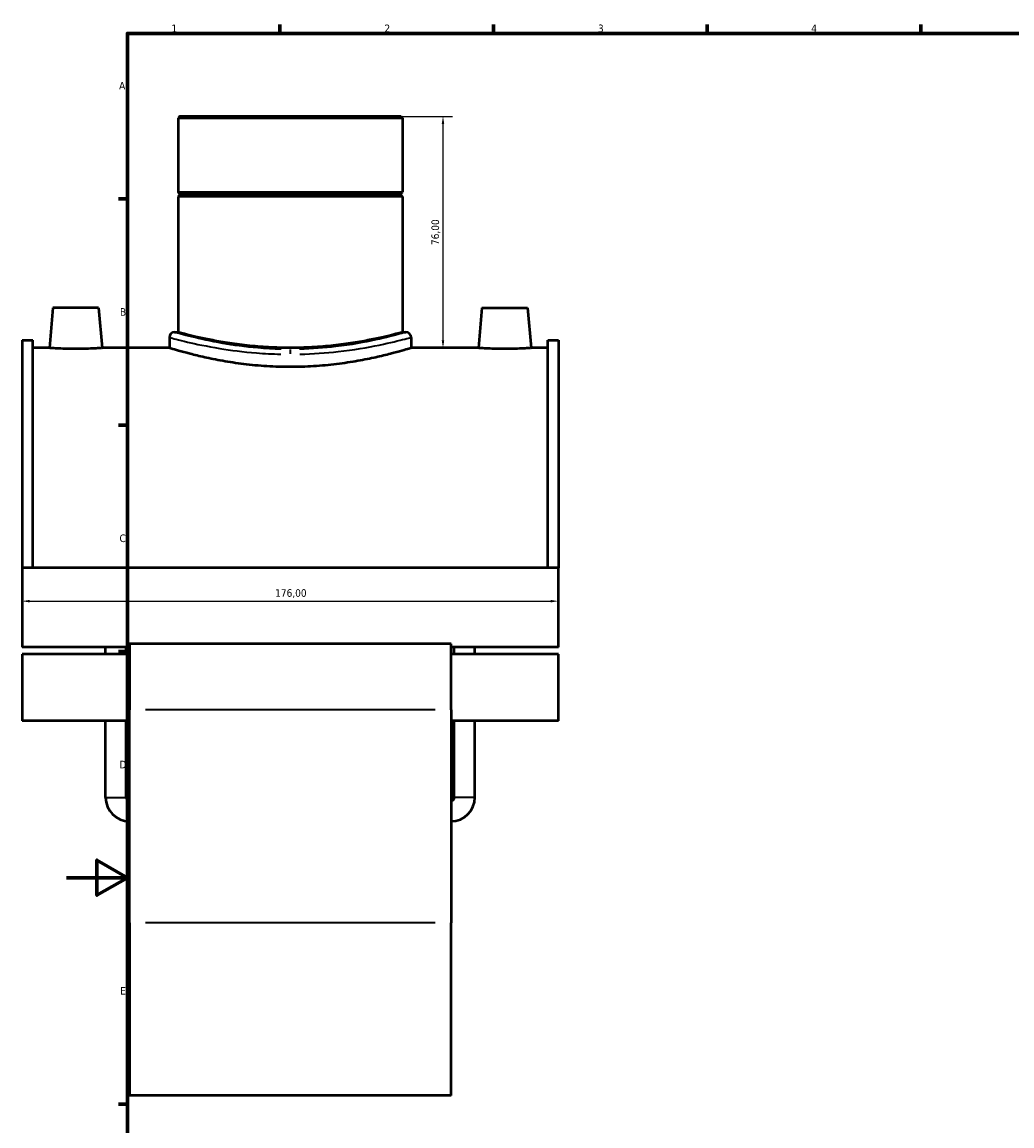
# Model space of a CAD drawing. Header units: millimetres. Extents: x -15 to 1117, y -217 to 1281.
# Tile 2 of 8: x -15 to 310, y 216 to 578. Entities that reach past the tile are written whole.
import ezdxf

# ---------------------------------------------------------------- set-up
doc = ezdxf.new("R2010")
doc.units = ezdxf.units.MM
for name, color, linetype, lineweight in [('Border (ISO)', 7, 'Continuous', 70), ('Dimension (ISO)', 7, 'Continuous', 25), ('Visible (ISO)', 7, 'Continuous', 50), ('Visible Narrow (ISO)', 7, 'Continuous', 35)]:
    doc.layers.add(name, color=color, linetype=linetype, lineweight=lineweight)
doc.styles.add('Note Text (ISO)', font='tahoma.ttf')
doc.dimstyles.new('Default (ISO)', dxfattribs={"dimtxt": 2.5, "dimasz": 2.5, "dimexe": 3.175, "dimexo": 0, "dimgap": 0.762, "dimtad": 1, "dimrnd": 1e-08, "dimzin": 0, "dimtxsty": 'Note Text (ISO)', "dimcen": 0.09, "dimdle": 10, "dimclrd": 256, "dimclre": 256, "dimclrt": 232, "dimazin": 0, "dimtfac": 1.40208, "dimtmove": 0, "dimatfit": 3, "dimfxl": 1, "dimtolj": 1, "dimtzin": 0, "dimlwd": -1, "dimlwe": -1, "dimarcsym": 0})

# ---------------------------------------------------------------- blocks, each defined once
blk = doc.blocks.new('Borders Default Border')
at = {"layer": 'Border (ISO)'}
for p, q in [((70.08, 574), (70.08, 576.9)), ((140.17, 574), (140.17, 576.9)), ((210.25, 574), (210.25, 576.9)), ((280.33, 574), (280.33, 576.9)), ((20, 519.75), (17.1, 519.75)), ((20, 445.5), (17.1, 445.5)), ((20, 371.25), (17.1, 371.25)), ((20, 222.75), (17.1, 222.75))]:
    blk.add_line(p, q, dxfattribs=at)
at = {"layer": 'Border (ISO)', "flags": 128}
for points in [[(20, 20), (20, 574), (821, 574), (821, 20), (20, 20)], [(0, 297), (20, 297), (10, 302.77), (10, 291.23), (20, 297)]]:
    blk.add_lwpolyline(points, dxfattribs=at)
at = {"layer": 'Border (ISO)', "color": 232, "true_color": 0xca0064, "char_height": 2.5, "attachment_point": 7, "style": 'Note Text (ISO)'}
for s, insert in [('1', (34.48, 574.4)), ('2', (104.37, 574.4)), ('3', (174.43, 574.35)), ('4', (244.42, 574.4)), ('A', (17.29, 555.62)), ('B', (17.59, 481.37)), ('C', (17.43, 407.08)), ('D', (17.43, 332.88)), ('E', (17.64, 258.63))]:
    blk.add_mtext(s, dxfattribs=dict(at, insert=insert))
blk = doc.blocks.new('*D11')
at = {"layer": 'Defpoints', "color": 0, "transparency": 16777216}
for p in [(161.46, 387.74), (-14.54, 385.68), (161.46, 385.68)]:
    blk.add_point(p, dxfattribs=at)
at = {"layer": 'Dimension (ISO)', "transparency": 16777216}
blk.add_line((-12.04, 387.74), (158.96, 387.74), dxfattribs=at)
for points in [[(-12.04, 388.16), (-12.04, 387.32), (-14.54, 387.74)], [(158.96, 388.16), (158.96, 387.32), (161.46, 387.74)]]:
    blk.add_solid(points, dxfattribs=at)
at = {"layer": 'Dimension (ISO)', "color": 232, "true_color": 0xca0064, "transparency": 16777216, "insert": (68.5, 391.67), "char_height": 2.5, "attachment_point": 1, "style": 'Note Text (ISO)'}
blk.add_mtext('\\A1;176,00', dxfattribs=at)
blk = doc.blocks.new('*D13')
at = {"layer": 'Defpoints', "color": 0, "transparency": 16777216}
for p in [(73.46, 546.8), (123.58, 470.8), (124.16, 470.8)]:
    blk.add_point(p, dxfattribs=at)
at = {"layer": 'Dimension (ISO)', "transparency": 16777216}
for p, q in [((73.46, 546.8), (126.75, 546.8)), ((123.58, 544.3), (123.58, 473.3)), ((124.16, 470.8), (120.4, 470.8))]:
    blk.add_line(p, q, dxfattribs=at)
for points in [[(123.16, 544.3), (123.99, 544.3), (123.58, 546.8)], [(123.16, 473.3), (123.99, 473.3), (123.58, 470.8)]]:
    blk.add_solid(points, dxfattribs=at)
at = {"layer": 'Dimension (ISO)', "color": 232, "true_color": 0xca0064, "transparency": 16777216, "insert": (121.23, 508.8), "char_height": 2.5, "attachment_point": 5, "rotation": 90, "style": 'Note Text (ISO)'}
blk.add_mtext('\\A1;76,00', dxfattribs=at)

msp = doc.modelspace()

# ---------------------------------------------------------------- linework, layer by layer
at = {"layer": 'Visible (ISO)'}
for p, q in [((37.199, 546.802), (36.632, 546.236)), ((110.285, 546.236), (36.632, 546.236)), ((36.632, 546.236), (36.632, 521.969)), ((37.199, 546.802), (109.718, 546.802)), ((109.718, 546.802), (110.285, 546.236)), ((110.285, 546.236), (110.285, 521.969)), ((36.632, 521.969), (110.285, 521.969)), ((37.132, 521.469), (36.632, 521.969)), ((109.785, 521.469), (110.285, 521.969)), ((37.132, 520.969), (36.632, 520.469)), ((110.285, 520.469), (36.632, 520.469)), ((36.632, 520.469), (36.632, 475.977)), ((37.132, 521.469), (109.785, 521.469)), ((37.132, 521.469), (37.132, 520.969)), ((109.785, 520.969), (37.132, 520.969)), ((109.785, 521.469), (109.785, 520.969)), ((109.785, 520.969), (110.285, 520.469)), ((110.285, 520.469), (110.285, 475.977)), ((-4.441, 483.927), (-5.59, 470.802)), ((10.559, 483.927), (-4.441, 483.927)), ((10.559, 483.927), (11.707, 470.802)), ((136.359, 483.927), (135.21, 470.802)), ((136.359, 483.927), (151.359, 483.927)), ((151.359, 483.927), (152.507, 470.802)), ((35.499, 475.977), (36.632, 475.977)), ((110.285, 475.977), (111.418, 475.977)), ((-14.541, 473.39), (-14.541, 398.657)), ((-14.541, 473.39), (-11.021, 473.39)), ((-11.021, 398.657), (-11.021, 473.39)), ((-5.59, 470.802), (-11.021, 470.802)), ((33.799, 470.802), (11.707, 470.802)), ((33.799, 474.278), (33.799, 470.802)), ((113.118, 474.278), (113.118, 470.802)), ((135.21, 470.802), (113.118, 470.802)), ((157.939, 470.802), (152.507, 470.802)), ((157.939, 398.657), (157.939, 473.39)), ((157.939, 473.39), (161.459, 473.39)), ((161.459, 473.39), (161.459, 398.657)), ((-14.541, 398.657), (-14.541, 372.695)), ((161.459, 398.657), (-14.541, 398.657)), ((161.459, 372.695), (161.459, 398.657)), ((20.659, 373.7), (20.659, 352.123)), ((126.259, 373.7), (20.659, 373.7)), ((126.259, 352.123), (126.259, 373.7)), ((20.659, 372.695), (-14.541, 372.695)), ((-14.541, 370.325), (-14.541, 348.517)), ((20.659, 370.325), (-14.541, 370.325)), ((12.884, 370.325), (12.884, 372.695)), ((19.634, 370.325), (19.634, 372.695)), ((161.459, 372.695), (126.259, 372.695)), ((161.459, 370.325), (126.259, 370.325)), ((127.284, 370.325), (127.284, 372.695)), ((134.034, 370.325), (134.034, 372.695)), ((161.459, 348.517), (161.459, 370.325)), ((20.659, 282.2), (20.659, 352.123)), ((126.259, 352.123), (126.259, 282.2)), ((20.659, 348.517), (-14.541, 348.517)), ((12.884, 323.327), (12.884, 348.517)), ((19.634, 323.327), (19.634, 348.517)), ((161.459, 348.517), (126.259, 348.517)), ((127.284, 323.327), (127.284, 348.517)), ((134.034, 323.327), (134.034, 348.517)), ((20.659, 282.2), (20.659, 225.552)), ((126.259, 225.552), (126.259, 282.2)), ((126.259, 225.552), (20.659, 225.552))]:
    msp.add_line(p, q, dxfattribs=at)
for centre, radius, start, end in [((35.499, 474.278), 1.7, 90, 180), ((111.418, 474.278), 1.7, 0, 90), ((20.659, 323.327), 7.775, 180, 270), ((20.659, 323.327), 1.025, 180, 270), ((126.259, 323.327), 7.775, 270, 0), ((126.259, 323.327), 1.025, 270, 0)]:
    msp.add_arc(centre, radius, start, end, dxfattribs=at)
for points, knots in [([(110.285, 475.977), (110.285, 475.977), (110.061, 475.916), (109.123, 475.663), (108.41, 475.473), (106.527, 474.995), (105.356, 474.706), (102.656, 474.086), (101.127, 473.755), (97.87, 473.112), (96.03, 472.778), (92.021, 472.149), (89.851, 471.854), (85.318, 471.362), (82.951, 471.165), (78.184, 470.904), (75.784, 470.84), (71.133, 470.84), (68.733, 470.904), (63.966, 471.165), (61.599, 471.362), (57.066, 471.854), (54.896, 472.149), (50.887, 472.778), (49.047, 473.112), (45.79, 473.755), (44.261, 474.086), (41.561, 474.706), (40.39, 474.995), (38.508, 475.473), (37.794, 475.663), (36.856, 475.916), (36.632, 475.977), (36.632, 475.977)], [5.579635, 5.579635, 5.579635, 5.579635, 6.2770185, 6.2770185, 6.9744019, 6.9744019, 7.6717854, 7.6717854, 8.3691688, 8.3691688, 9.0666941, 9.0666941, 9.7642194, 9.7642194, 10.4617447, 10.4617447, 11.15927, 11.15927, 11.8567953, 11.8567953, 12.5543206, 12.5543206, 13.2518459, 13.2518459, 13.9493711, 13.9493711, 14.6467546, 14.6467546, 15.3441381, 15.3441381, 16.0415215, 16.0415215, 16.738905, 16.738905, 16.738905, 16.738905]), ([(3.059, 470.511), (1.97, 470.511), (0.81, 470.527), (-1.322, 470.582), (-2.295, 470.621), (-3.829, 470.694), (-4.493, 470.733), (-5.373, 470.787), (-5.59, 470.802), (-5.59, 470.802)], [2.6108358, 2.6108358, 2.6108358, 2.6108358, 2.9373001, 2.9373001, 3.2637643, 3.2637643, 3.590009, 3.590009, 3.9162537, 3.9162537, 3.9162537, 3.9162537]), ([(11.707, 470.802), (11.707, 470.802), (11.49, 470.787), (10.61, 470.733), (9.946, 470.694), (8.412, 470.621), (7.44, 470.582), (5.307, 470.527), (4.147, 470.511), (3.059, 470.511)], [6.5270895, 6.5270895, 6.5270895, 6.5270895, 6.8533342, 6.8533342, 7.1795788, 7.1795788, 7.5060431, 7.5060431, 7.8325074, 7.8325074, 7.8325074, 7.8325074]), ([(73.459, 464.574), (70.951, 464.574), (68.363, 464.652), (63.226, 464.972), (60.677, 465.212), (55.797, 465.81), (53.461, 466.169), (49.147, 466.933), (47.167, 467.338), (43.664, 468.115), (42.018, 468.516), (39.112, 469.266), (37.851, 469.615), (35.822, 470.193), (35.053, 470.423), (34.041, 470.728), (33.799, 470.802), (33.799, 470.802)], [0, 0, 0, 0, 0.7523347, 0.7523347, 1.5046695, 1.5046695, 2.2570042, 2.2570042, 3.009339, 3.009339, 3.7614284, 3.7614284, 4.5135179, 4.5135179, 5.2656073, 5.2656073, 6.0176968, 6.0176968, 6.0176968, 6.0176968]), ([(113.118, 470.802), (113.118, 470.802), (112.876, 470.728), (111.865, 470.423), (111.095, 470.193), (109.066, 469.615), (107.805, 469.266), (104.899, 468.516), (103.253, 468.115), (99.75, 467.338), (97.771, 466.933), (93.456, 466.169), (91.12, 465.81), (86.24, 465.212), (83.691, 464.972), (78.554, 464.652), (75.966, 464.574), (73.459, 464.574)], [18.0530903, 18.0530903, 18.0530903, 18.0530903, 18.8051798, 18.8051798, 19.5572692, 19.5572692, 20.3093587, 20.3093587, 21.0614481, 21.0614481, 21.8137829, 21.8137829, 22.5661176, 22.5661176, 23.3184524, 23.3184524, 24.0707871, 24.0707871, 24.0707871, 24.0707871]), ([(143.859, 470.511), (142.77, 470.511), (141.61, 470.527), (139.478, 470.582), (138.505, 470.621), (136.971, 470.694), (136.307, 470.733), (135.427, 470.787), (135.21, 470.802), (135.21, 470.802)], [0, 0, 0, 0, 0.3264643, 0.3264643, 0.6529285, 0.6529285, 0.9791732, 0.9791732, 1.3054179, 1.3054179, 1.3054179, 1.3054179]), ([(152.507, 470.802), (152.507, 470.802), (152.29, 470.787), (151.41, 470.733), (150.746, 470.694), (149.212, 470.621), (148.24, 470.582), (146.107, 470.527), (144.947, 470.511), (143.859, 470.511)], [3.9162537, 3.9162537, 3.9162537, 3.9162537, 4.2424984, 4.2424984, 4.568743, 4.568743, 4.8952073, 4.8952073, 5.2216716, 5.2216716, 5.2216716, 5.2216716])]:
    msp.add_open_spline(points, degree=3, knots=knots, dxfattribs=at)
at = {"layer": 'Visible Narrow (ISO)'}
for p, q in [((73.459, 470.334), (73.459, 468.848)), ((120.979, 352.123), (25.939, 352.123)), ((12.925, 323.327), (19.592, 323.327)), ((133.992, 323.327), (127.325, 323.327)), ((120.979, 282.2), (25.939, 282.2))]:
    msp.add_line(p, q, dxfattribs=at)
for points, knots in [([(70.465, 470.404), (67.881, 470.466), (65.32, 470.607), (58.697, 471.164), (54.781, 471.702), (47.262, 473.008), (43.81, 473.793), (38.313, 475.161), (36.444, 475.706), (35.713, 475.916), (35.66, 475.931), (35.618, 475.943)], [12.3294799, 12.3294799, 12.3294799, 12.3294799, 13.109918, 13.109918, 14.4125995, 14.4125995, 15.9241089, 15.9241089, 17.5810878, 17.5810878, 17.7424232, 17.7424232, 17.7424232, 17.7424232]), ([(111.298, 475.942), (111.05, 475.87), (110.417, 475.688), (107.722, 474.946), (104.976, 474.214), (97.816, 472.658), (93.378, 471.843), (84.668, 470.811), (80.589, 470.506), (76.452, 470.405)], [30.3726199, 30.3726199, 30.3726199, 30.3726199, 31.315539, 31.315539, 32.9146967, 32.9146967, 34.5355481, 34.5355481, 35.7855633, 35.7855633, 35.7855633, 35.7855633]), ([(33.923, 474.244), (33.967, 474.232), (34.023, 474.217), (34.786, 474.009), (36.739, 473.472), (42.482, 472.121), (46.089, 471.345), (53.944, 470.056), (58.036, 469.526), (64.956, 468.975), (67.632, 468.836), (70.331, 468.775)], [-17.7424232, -17.7424232, -17.7424232, -17.7424232, -17.5810878, -17.5810878, -15.9241089, -15.9241089, -14.4125995, -14.4125995, -13.109918, -13.109918, -12.3294799, -12.3294799, -12.3294799, -12.3294799]), ([(76.586, 468.776), (80.908, 468.875), (85.169, 469.176), (94.27, 470.195), (98.906, 471), (106.387, 472.536), (109.256, 473.259), (112.072, 473.992), (112.733, 474.171), (112.993, 474.243)], [-35.7855633, -35.7855633, -35.7855633, -35.7855633, -34.5355481, -34.5355481, -32.9146967, -32.9146967, -31.315539, -31.315539, -30.3726199, -30.3726199, -30.3726199, -30.3726199])]:
    msp.add_open_spline(points, degree=3, knots=knots, dxfattribs=at)

# ---------------------------------------------------------------- block references
msp.add_blockref('Borders Default Border', (0, 0))

# ---------------------------------------------------------------- dimensions: what is measured, and where the dimension line sits
at = {"layer": 'Dimension (ISO)'}
dim = msp.add_linear_dim(base=(123.577, 470.802), p1=(73.459, 546.802), p2=(124.164, 470.802), angle=90, dimstyle='Default (ISO)', dxfattribs=at)
dim.commit()
dim.dimension.update_dxf_attribs({"geometry": '*D13', "text_midpoint": (121.229, 508.802)})
dim = msp.add_linear_dim(base=(161.459, 387.741), p1=(-14.541, 385.676), p2=(161.459, 385.676), angle=180, dimstyle='Default (ISO)', override={"dimdec": 2, "dimse1": 1, "dimse2": 1, "dimtp": 0, "dimtm": 0, "dimtdec": 2, "dimtofl": 0, "dimatfit": 1}, dxfattribs=at)
dim.commit()
dim.dimension.update_dxf_attribs({"geometry": '*D11', "text_midpoint": (73.459, 387.741), "dimtype": 160})

doc.saveas('drawing.dxf')
